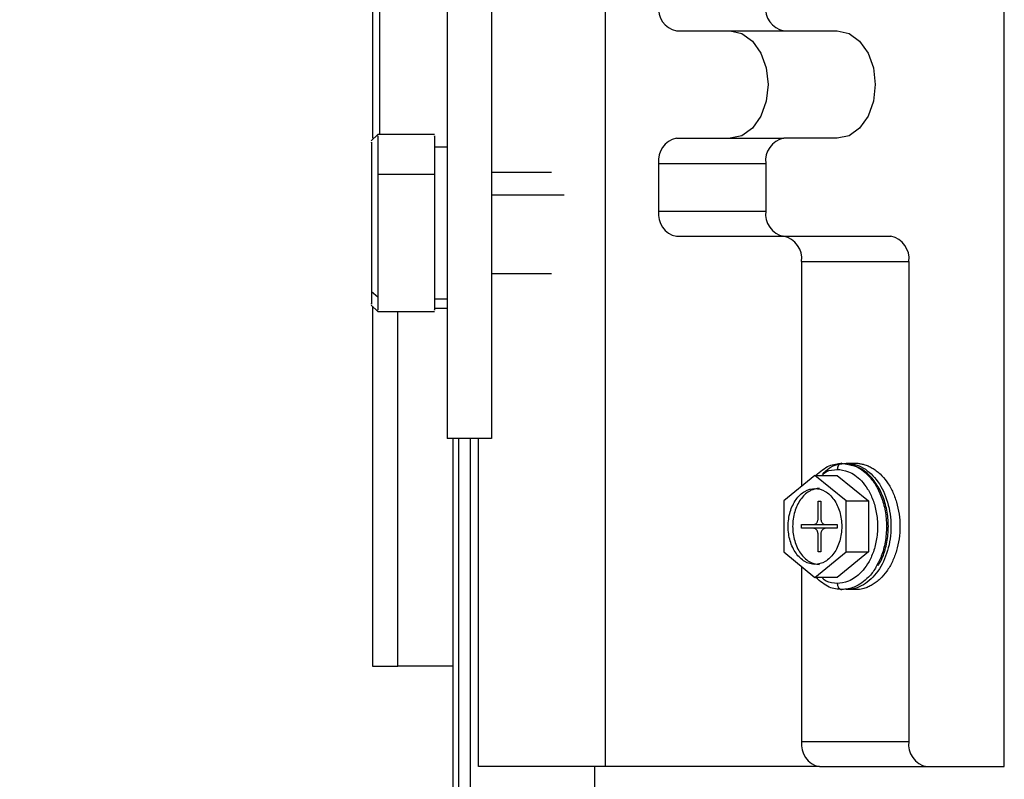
# Model space of a CAD drawing. Header units: inches. Extents: x 3 to 150, y 3 to 116.
# Tile 6 of 58: x 29.77 to 32.84, y 67.72 to 70.09. Entities that reach past the tile are written whole.
import ezdxf

# ---------------------------------------------------------------- set-up
doc = ezdxf.new("R2010")
doc.units = ezdxf.units.IN
doc.header["$LTSCALE"] = 14
doc.header["$MEASUREMENT"] = 0
doc.layers.add('DIMENSIONS', color=140, linetype='Continuous', lineweight=25)
doc.styles.add('SLDTEXTSTYLE0', font='TXT', dxfattribs={"width": 0.7})
doc.dimstyles.new('SLDDIMSTYLE1', dxfattribs={"dimtxt": 1.189453, "dimasz": 1.82, "dimexe": 0, "dimexo": 0.0625, "dimgap": 0.297363, "dimtad": 0, "dimtih": 1, "dimtoh": 1, "dimrnd": 1e-09, "dimzin": 12, "dimdsep": 46, "dimtxsty": 'SLDTEXTSTYLE0', "dimsah": 1, "dimcen": 0.09, "dimadec": 0, "dimazin": 3, "dimtfac": 1, "dimtofl": 0, "dimtmove": 0, "dimatfit": 3, "dimfxl": 0, "dimfrac": 2, "dimtolj": 1, "dimtzin": 12, "dimarcsym": 0})

# ---------------------------------------------------------------- blocks, each defined once
blk = doc.blocks.new('_D_1')
at = {"layer": 'DIMENSIONS'}
for p, q in [((31.469, 78.2101), (20.6354, 78.2101)), ((22.3854, 78.2101), (22.3854, 67.4133)), ((20.1233, 65.2566), (19.7239, 65.2566)), ((19.7239, 65.2566), (19.7239, 63.3662)), ((24.6474, 65.2566), (25.0468, 65.2566)), ((25.0468, 65.2566), (25.0468, 63.3662)), ((19.7239, 63.3662), (20.1233, 63.3662)), ((25.0468, 63.3662), (24.6474, 63.3662)), ((22.3854, 50.6246), (22.3854, 63.0999)), ((27.1974, 50.6246), (20.6354, 50.6246))]:
    blk.add_line(p, q, dxfattribs=at)
for points in [[(22.3854, 78.2101), (22.1054, 76.3901), (22.6654, 76.3901)], [(22.3854, 50.6246), (22.6654, 52.4446), (22.1054, 52.4446)]]:
    blk.add_solid(points, dxfattribs=at)
at = {"layer": 'DIMENSIONS', "char_height": 1.16667, "attachment_point": 1, "style": 'SLDTEXTSTYLE0'}
for s, insert in [('27.59', (20.1233, 67.0268)), ('700.7', (20.1233, 64.8701))]:
    blk.add_mtext(s, dxfattribs=dict(at, insert=insert))

msp = doc.modelspace()

# ---------------------------------------------------------------- linework, layer by layer
for p, q in [((31.5989, 67.7613), (31.5989, 74.1589)), ((32.8413, 67.7613), (32.8413, 74.1589)), ((30.873, 70.4358), (30.873, 69.7186)), ((30.8961, 69.7298), (30.8961, 70.4366)), ((31.8201, 70.0526), (32.1541, 70.0526)), ((32.1541, 70.0526), (32.3212, 70.0526)), ((30.8897, 69.73), (30.8696, 69.7099)), ((31.0667, 69.7298), (30.8895, 69.7298)), ((31.8201, 69.718), (32.1541, 69.718)), ((32.3212, 69.718), (32.1541, 69.718)), ((31.106, 69.6904), (31.0667, 69.6904)), ((31.7644, 69.6392), (32.0985, 69.6392)), ((31.7644, 69.6392), (31.7644, 69.4916)), ((32.0985, 69.6392), (32.0985, 69.4916)), ((31.0667, 69.6053), (30.8895, 69.6053)), ((31.4309, 69.6117), (31.2438, 69.6117)), ((31.4708, 69.5406), (31.2438, 69.5406)), ((31.7644, 69.4916), (32.0985, 69.4916)), ((31.8201, 69.4128), (32.1541, 69.4128)), ((32.1541, 69.4128), (32.4882, 69.4128)), ((32.2098, 69.3341), (32.5439, 69.3341)), ((32.2098, 69.3341), (32.2098, 68.6343)), ((32.5439, 69.3341), (32.5439, 67.84)), ((31.2438, 69.2967), (31.4309, 69.2967)), ((30.8895, 69.2237), (30.8698, 69.2402)), ((30.8696, 69.1985), (30.8897, 69.1784)), ((30.873, 69.1951), (30.873, 68.0743)), ((31.0667, 69.218), (31.106, 69.218)), ((30.8895, 69.1786), (31.0667, 69.1786)), ((30.9518, 68.0743), (30.9518, 69.1786)), ((31.106, 69.1884), (31.0667, 69.1884)), ((31.2438, 68.7836), (31.106, 68.7836)), ((31.1233, 68.7836), (31.1233, 67.525)), ((31.1418, 67.525), (31.1418, 68.7836)), ((31.1786, 67.525), (31.1786, 68.7836)), ((31.2039, 67.7613), (31.2039, 68.7836)), ((32.3351, 68.7061), (32.3555, 68.702)), ((32.349, 68.7061), (32.3769, 68.7061)), ((32.2516, 68.6684), (32.1541, 68.5888)), ((32.349, 68.5888), (32.2516, 68.6684)), ((32.2516, 68.6684), (32.3212, 68.6684)), ((32.3212, 68.6684), (32.4186, 68.5888)), ((32.1541, 68.5888), (32.1541, 68.4297)), ((32.2613, 68.588), (32.2697, 68.588)), ((32.2613, 68.5349), (32.2613, 68.588)), ((32.2697, 68.588), (32.2697, 68.5349)), ((32.349, 68.5888), (32.4186, 68.5888)), ((32.349, 68.4297), (32.349, 68.5888)), ((32.4186, 68.5888), (32.4186, 68.4297)), ((32.2098, 68.5152), (32.2474, 68.5152)), ((32.2098, 68.5034), (32.2098, 68.5152)), ((32.2474, 68.5034), (32.2098, 68.5034)), ((32.2474, 68.5152), (32.3031, 68.5152)), ((32.3031, 68.5034), (32.2474, 68.5034)), ((32.2836, 68.5152), (32.3212, 68.5152)), ((32.3212, 68.5034), (32.2836, 68.5034)), ((32.3212, 68.5152), (32.3212, 68.5034)), ((32.2613, 68.4306), (32.2613, 68.4837)), ((32.2697, 68.4837), (32.2697, 68.4306)), ((32.1541, 68.4297), (32.2516, 68.3502)), ((32.2516, 68.3502), (32.349, 68.4297)), ((32.2697, 68.4306), (32.2613, 68.4306)), ((32.4186, 68.4297), (32.3212, 68.3502)), ((32.349, 68.4297), (32.4186, 68.4297)), ((32.2098, 68.3843), (32.2098, 67.84)), ((32.3212, 68.3502), (32.2516, 68.3502)), ((32.3769, 68.3124), (32.349, 68.3124)), ((31.1233, 68.0743), (30.9518, 68.0743)), ((32.2098, 67.84), (32.5439, 67.84)), ((31.5989, 67.7613), (31.2039, 67.7613)), ((31.5662, 67.525), (31.5662, 67.7613)), ((32.2655, 67.7613), (31.5989, 67.7613)), ((32.2655, 67.7613), (32.5996, 67.7613)), ((32.5996, 67.7613), (32.8413, 67.7613))]:
    msp.add_line(p, q)
at = {"flags": 128}
for points in [[(31.9871, 70.0526), (32.0237, 70.0444), (32.0567, 70.0206), (32.0828, 69.9836), (32.0996, 69.937), (32.1054, 69.8853), (32.0996, 69.8336), (32.0828, 69.7869), (32.0567, 69.7499), (32.0237, 69.7261), (31.9871, 69.718)], [(32.3212, 70.0526), (32.3577, 70.0444), (32.3907, 70.0206), (32.4169, 69.9836), (32.4337, 69.937), (32.4395, 69.8853), (32.4337, 69.8336), (32.4169, 69.7869), (32.3907, 69.7499), (32.3577, 69.7261), (32.3212, 69.718)]]:
    msp.add_lwpolyline(points, dxfattribs=at)
for centre, start, end in [((31.834, 70.1215), 171.9505, 258.5782), ((32.1681, 70.1215), 171.9505, 258.5782), ((31.834, 69.6491), 101.4218, 188.0495), ((32.1681, 69.6491), 101.4218, 188.0495), ((31.834, 69.4817), 171.9505, 258.5782), ((32.1681, 69.4817), 171.9505, 258.5782), ((32.1402, 69.3439), 351.9505, 78.5782), ((32.4743, 69.3439), 351.9505, 78.5782), ((32.2794, 67.8302), 171.9505, 258.5782), ((32.6135, 67.8302), 171.9505, 258.5782)]:
    msp.add_arc(centre, 0.0703, start, end)
for points, knots in [([(31.106, 70.1221), (31.106, 70.1221), (31.106, 70.1178), (31.106, 70.1006), (31.106, 70.0878), (31.106, 70.0542), (31.106, 70.0334), (31.106, 69.9847), (31.106, 69.9567), (31.106, 69.8947), (31.106, 69.8607), (31.106, 69.7878), (31.106, 69.7489), (31.106, 69.668), (31.106, 69.6258), (31.106, 69.5399), (31.106, 69.4961), (31.106, 69.4085), (31.106, 69.3647), (31.106, 69.2788), (31.106, 69.2367), (31.106, 69.1558), (31.106, 69.1169), (31.106, 69.0441), (31.106, 69.0101), (31.106, 68.9482), (31.106, 68.9204), (31.106, 68.8717), (31.106, 68.851), (31.106, 68.8176), (31.106, 68.8048), (31.106, 68.7878), (31.106, 68.7835), (31.106, 68.7836)], [0, 0, 0, 0, 0.0625, 0.0625, 0.125, 0.125, 0.1875, 0.1875, 0.25, 0.25, 0.3125, 0.3125, 0.375, 0.375, 0.4375, 0.4375, 0.5, 0.5, 0.5625, 0.5625, 0.625, 0.625, 0.6875, 0.6875, 0.75, 0.75, 0.8125, 0.8125, 0.875, 0.875, 0.9375, 0.9375, 1, 1, 1, 1]), ([(31.2438, 70.1221), (31.2438, 70.1221), (31.2438, 70.122), (31.2438, 70.1214), (31.2438, 70.1204), (31.2438, 70.1189), (31.2438, 70.1171), (31.2438, 70.1149), (31.2438, 70.1123), (31.2438, 70.1062), (31.2438, 70.0942), (31.2438, 70.072), (31.2438, 70.0438), (31.2438, 69.9987), (31.2438, 69.9288), (31.2438, 69.8266), (31.2438, 69.7101), (31.2438, 69.5837), (31.2438, 69.4523), (31.2438, 69.3209), (31.2438, 69.1946), (31.2438, 69.0781), (31.2438, 68.9761), (31.2438, 68.9064), (31.2438, 68.8614), (31.2438, 68.8333), (31.2438, 68.8112), (31.2438, 68.7979), (31.2438, 68.7904), (31.2438, 68.7865), (31.2438, 68.784), (31.2438, 68.7837), (31.2438, 68.7836)], [0, 0, 0, 0, 0.007836, 0.015659, 0.023472, 0.031282, 0.039091, 0.046905, 0.05473, 0.062568, 0.093835, 0.125113, 0.15638, 0.187658, 0.250126, 0.312595, 0.375064, 0.437533, 0.500002, 0.562471, 0.62494, 0.687409, 0.749878, 0.812347, 0.843614, 0.874892, 0.906159, 0.937436, 0.953094, 0.968716, 0.984338, 1, 1, 1, 1]), ([(30.8895, 69.7245), (30.8895, 69.7254), (30.8895, 69.728), (30.8895, 69.6878), (30.8895, 69.6328), (30.8895, 69.6053)], [0, 0, 0, 0, 0.206838, 0.603419, 1, 1, 1, 1]), ([(31.0667, 69.7245), (31.0667, 69.7254), (31.0667, 69.728), (31.0667, 69.6878), (31.0667, 69.6328), (31.0667, 69.6053)], [0, 0, 0, 0, 0.206904, 0.603452, 1, 1, 1, 1]), ([(30.8698, 69.7052), (30.8698, 69.706), (30.8698, 69.7086), (30.8698, 69.67), (30.8698, 69.5985), (30.8698, 69.503), (30.8698, 69.4012), (30.8698, 69.305), (30.8698, 69.2618), (30.8698, 69.2402)], [0, 0, 0, 0, 0.080012, 0.233344, 0.386675, 0.540006, 0.693337, 0.846669, 1, 1, 1, 1]), ([(31.0667, 69.6904), (31.0667, 69.6904), (31.0667, 69.6842), (31.0667, 69.6606), (31.0667, 69.6431), (31.0667, 69.5993), (31.0667, 69.5731), (31.0667, 69.516), (31.0667, 69.4851), (31.0667, 69.4233), (31.0667, 69.3923), (31.0667, 69.3352), (31.0667, 69.309), (31.0667, 69.2653), (31.0667, 69.2478), (31.0667, 69.2241), (31.0667, 69.218), (31.0667, 69.218)], [0, 0, 0, 0, 0.125, 0.125, 0.25, 0.25, 0.375, 0.375, 0.5, 0.5, 0.625, 0.625, 0.75, 0.75, 0.875, 0.875, 1, 1, 1, 1]), ([(30.8895, 69.6053), (30.8895, 69.5752), (30.8895, 69.5411), (30.8895, 69.4702), (30.8895, 69.4334), (30.8895, 69.3628), (30.8895, 69.3289), (30.8895, 69.2693), (30.8895, 69.2435), (30.8895, 69.2237)], [0, 0, 0, 0, 0.25, 0.25, 0.5, 0.5, 0.75, 0.75, 1, 1, 1, 1]), ([(31.0667, 69.6053), (31.0667, 69.5729), (31.0667, 69.508), (31.0667, 69.3965), (31.0667, 69.2948), (31.0667, 69.2192), (31.0667, 69.1794), (31.0667, 69.1828), (31.0667, 69.1839)], [0, 0, 0, 0, 0.1825404, 0.3650808, 0.5476213, 0.7301617, 0.9127021, 1, 1, 1, 1]), ([(30.8698, 69.2402), (30.8698, 69.2234), (30.8698, 69.1986), (30.8698, 69.2021), (30.8698, 69.2032)], [0, 0, 0, 0, 0.676511, 1, 1, 1, 1]), ([(30.8895, 69.2237), (30.8895, 69.2057), (30.8895, 69.1789), (30.8895, 69.1827), (30.8895, 69.1839)], [0, 0, 0, 0, 0.676481, 1, 1, 1, 1]), ([(32.2539, 68.6684), (32.2676, 68.6802), (32.2926, 68.7019), (32.3218, 68.7048), (32.3351, 68.7061)], [0, 0, 0, 0, 0.545324, 1, 1, 1, 1]), ([(32.2749, 68.6714), (32.2816, 68.6787), (32.303, 68.7016), (32.3303, 68.7043), (32.349, 68.7061)], [0, 0, 0, 0, 0.316126, 1, 1, 1, 1]), ([(32.3351, 68.7061), (32.3335, 68.7061), (32.3317, 68.7057), (32.3283, 68.7038), (32.3266, 68.7023), (32.3239, 68.6985), (32.3228, 68.6961), (32.3215, 68.6913), (32.3212, 68.6888), (32.3212, 68.6865)], [0, 0, 0, 0, 0.25, 0.25, 0.5, 0.5, 0.75, 0.75, 1, 1, 1, 1]), ([(32.349, 68.7061), (32.3672, 68.7061), (32.3855, 68.701), (32.4191, 68.6813), (32.4346, 68.6667), (32.4603, 68.6303), (32.4706, 68.6084), (32.4846, 68.5608), (32.4882, 68.5351), (32.4882, 68.4835), (32.4846, 68.4578), (32.4706, 68.4102), (32.4603, 68.3883), (32.4346, 68.3519), (32.4191, 68.3373), (32.3855, 68.3176), (32.3672, 68.3124), (32.349, 68.3124)], [0, 0, 0, 0, 0.125, 0.125, 0.25, 0.25, 0.375, 0.375, 0.5, 0.5, 0.625, 0.625, 0.75, 0.75, 0.875, 0.875, 1, 1, 1, 1]), ([(32.3555, 68.702), (32.3617, 68.7011), (32.3846, 68.6977), (32.4141, 68.6742), (32.4414, 68.639), (32.4593, 68.602), (32.4714, 68.5578), (32.4758, 68.5093), (32.4714, 68.4609), (32.4602, 68.4181), (32.4479, 68.3951), (32.4423, 68.3847)], [0, 0, 0, 0, 0.064088, 0.234162, 0.33369, 0.441644, 0.556048, 0.673973, 0.791898, 0.906302, 1, 1, 1, 1]), ([(32.4801, 68.5093), (32.4798, 68.5181), (32.4791, 68.5434), (32.4708, 68.5844), (32.4528, 68.6285), (32.4267, 68.6649), (32.3947, 68.6921), (32.3699, 68.6998), (32.3577, 68.7037)], [0, 0, 0, 0, 0.096037, 0.276757, 0.458418, 0.640822, 0.823057, 1, 1, 1, 1]), ([(32.3769, 68.7061), (32.3787, 68.7061), (32.3823, 68.7061), (32.3878, 68.7056), (32.3932, 68.7048), (32.3986, 68.7038), (32.4067, 68.7017), (32.4173, 68.698), (32.4302, 68.6915), (32.4426, 68.6832), (32.4582, 68.6699), (32.4759, 68.6494), (32.4933, 68.6194), (32.5063, 68.5851), (32.5143, 68.5479), (32.517, 68.5093), (32.5143, 68.4706), (32.5063, 68.4335), (32.4933, 68.3992), (32.4759, 68.3692), (32.4582, 68.3487), (32.4426, 68.3354), (32.4302, 68.3271), (32.4173, 68.3206), (32.4055, 68.3164), (32.395, 68.314), (32.386, 68.3127), (32.3799, 68.3125), (32.3769, 68.3124)], [0, 0, 0, 0, 0.012527, 0.025028, 0.037522, 0.050028, 0.062566, 0.093821, 0.125111, 0.156366, 0.187656, 0.250126, 0.312595, 0.375065, 0.437534, 0.500003, 0.562473, 0.624942, 0.687412, 0.749881, 0.812351, 0.843606, 0.874896, 0.906151, 0.937441, 0.958301, 0.979124, 1, 1, 1, 1]), ([(32.2749, 68.6714), (32.2786, 68.6743), (32.2927, 68.6853), (32.3091, 68.686), (32.3212, 68.6865)], [0, 0, 0, 0, 0.261568, 1, 1, 1, 1]), ([(32.3212, 68.6865), (32.3316, 68.6865), (32.3434, 68.6847), (32.3691, 68.6741), (32.383, 68.6652), (32.403, 68.6439), (32.4095, 68.6355), (32.4216, 68.616), (32.4271, 68.6049), (32.4363, 68.5804), (32.4401, 68.567), (32.4451, 68.5388), (32.4465, 68.5241), (32.4465, 68.4945), (32.4451, 68.4798), (32.4401, 68.4516), (32.4363, 68.4382), (32.4271, 68.4137), (32.4216, 68.4026), (32.4095, 68.383), (32.403, 68.3746), (32.383, 68.3534), (32.3691, 68.3445), (32.3434, 68.3339), (32.3316, 68.3321), (32.3212, 68.3321)], [0, 0, 0, 0, 0.125, 0.125, 0.25, 0.25, 0.3125, 0.3125, 0.375, 0.375, 0.4375, 0.4375, 0.5, 0.5, 0.5625, 0.5625, 0.625, 0.625, 0.6875, 0.6875, 0.75, 0.75, 0.875, 0.875, 1, 1, 1, 1]), ([(32.2516, 68.3912), (32.2407, 68.3912), (32.2297, 68.3943), (32.2095, 68.4061), (32.2003, 68.4148), (32.1848, 68.4367), (32.1786, 68.4498), (32.1702, 68.4784), (32.1681, 68.4938), (32.1681, 68.5248), (32.1702, 68.5402), (32.1786, 68.5688), (32.1848, 68.5819), (32.2003, 68.6037), (32.2095, 68.6125), (32.2297, 68.6243), (32.2407, 68.6274), (32.2516, 68.6274)], [0, 0, 0, 0, 0.125, 0.125, 0.25, 0.25, 0.375, 0.375, 0.5, 0.5, 0.625, 0.625, 0.75, 0.75, 0.875, 0.875, 1, 1, 1, 1]), ([(32.2655, 68.6274), (32.2639, 68.6274), (32.2608, 68.6273), (32.2561, 68.6267), (32.2515, 68.6258), (32.2469, 68.6245), (32.2424, 68.6229), (32.2379, 68.6208), (32.2299, 68.6165), (32.2188, 68.6082), (32.2061, 68.5933), (32.1956, 68.5754), (32.1879, 68.5548), (32.183, 68.5325), (32.1815, 68.5093), (32.183, 68.4861), (32.1879, 68.4638), (32.1956, 68.4432), (32.2061, 68.4253), (32.2188, 68.4104), (32.2309, 68.4013), (32.2412, 68.3961), (32.2492, 68.3933), (32.2573, 68.3915), (32.2628, 68.3913), (32.2655, 68.3912)], [0, 0, 0, 0, 0.018012, 0.035885, 0.053675, 0.071439, 0.089233, 0.107116, 0.125142, 0.187592, 0.2501, 0.31255, 0.375058, 0.437508, 0.500016, 0.562466, 0.624974, 0.687423, 0.749932, 0.812381, 0.87489, 0.906309, 0.93743, 0.968558, 1, 1, 1, 1]), ([(32.2516, 68.6274), (32.2625, 68.6274), (32.2734, 68.6243), (32.2936, 68.6125), (32.3029, 68.6037), (32.3184, 68.5819), (32.3246, 68.5688), (32.3329, 68.5402), (32.3351, 68.5248), (32.3351, 68.4938), (32.3329, 68.4784), (32.3246, 68.4498), (32.3184, 68.4367), (32.3029, 68.4148), (32.2936, 68.4061), (32.2734, 68.3943), (32.2625, 68.3912), (32.2516, 68.3912)], [0, 0, 0, 0, 0.125, 0.125, 0.25, 0.25, 0.375, 0.375, 0.5, 0.5, 0.625, 0.625, 0.75, 0.75, 0.875, 0.875, 1, 1, 1, 1]), ([(32.2474, 68.5152), (32.248, 68.5152), (32.2492, 68.5153), (32.251, 68.5158), (32.253, 68.5168), (32.2552, 68.5184), (32.2573, 68.5209), (32.2591, 68.5239), (32.2603, 68.5273), (32.2612, 68.531), (32.2613, 68.5336), (32.2613, 68.5349)], [0, 0, 0, 0, 0.0834694, 0.1663751, 0.2501604, 0.3747768, 0.5001046, 0.6247209, 0.7500487, 0.874847, 1, 1, 1, 1]), ([(32.2697, 68.5349), (32.2697, 68.534), (32.2697, 68.5323), (32.2701, 68.5298), (32.2708, 68.5269), (32.2719, 68.5239), (32.2737, 68.5209), (32.2758, 68.5184), (32.2782, 68.5166), (32.2809, 68.5154), (32.2827, 68.5153), (32.2836, 68.5152)], [0, 0, 0, 0, 0.083469, 0.166375, 0.25016, 0.374777, 0.500105, 0.624721, 0.750049, 0.874847, 1, 1, 1, 1]), ([(32.2613, 68.4837), (32.2613, 68.4846), (32.2613, 68.4863), (32.2609, 68.4888), (32.2602, 68.4917), (32.2591, 68.4947), (32.2573, 68.4977), (32.2552, 68.5002), (32.2528, 68.502), (32.2501, 68.5032), (32.2483, 68.5033), (32.2474, 68.5034)], [0, 0, 0, 0, 0.0834694, 0.1663751, 0.2501604, 0.3747768, 0.5001046, 0.6247209, 0.7500487, 0.874847, 1, 1, 1, 1]), ([(32.2836, 68.5034), (32.283, 68.5034), (32.2818, 68.5033), (32.28, 68.5028), (32.278, 68.5018), (32.2758, 68.5002), (32.2737, 68.4977), (32.2719, 68.4947), (32.2707, 68.4913), (32.2698, 68.4876), (32.2697, 68.485), (32.2697, 68.4837)], [0, 0, 0, 0, 0.0834694, 0.1663751, 0.2501604, 0.3747768, 0.5001046, 0.6247209, 0.7500487, 0.874847, 1, 1, 1, 1]), ([(32.4479, 68.3876), (32.4512, 68.3927), (32.4626, 68.4103), (32.4741, 68.4478), (32.4797, 68.4844), (32.48, 68.5051), (32.4801, 68.5093)], [0, 0, 0, 0, 0.15479, 0.529173, 0.904861, 1, 1, 1, 1]), ([(32.4423, 68.3847), (32.4416, 68.3831), (32.4354, 68.37), (32.4136, 68.3447), (32.3782, 68.3174), (32.3483, 68.3139), (32.3351, 68.3124)], [0, 0, 0, 0, 0.034078, 0.272006, 0.678577, 1, 1, 1, 1]), ([(32.3351, 68.3124), (32.3218, 68.3138), (32.2926, 68.3167), (32.2676, 68.3384), (32.2539, 68.3502)], [0, 0, 0, 0, 0.454676, 1, 1, 1, 1]), ([(32.3212, 68.3321), (32.3091, 68.3326), (32.2927, 68.3332), (32.2786, 68.3443), (32.2749, 68.3472)], [0, 0, 0, 0, 0.738432, 1, 1, 1, 1]), ([(32.3212, 68.3321), (32.3212, 68.3298), (32.3215, 68.3273), (32.3228, 68.3225), (32.3239, 68.3201), (32.3266, 68.3163), (32.3283, 68.3148), (32.3317, 68.3129), (32.3335, 68.3124), (32.3351, 68.3124)], [0, 0, 0, 0, 0.25, 0.25, 0.5, 0.5, 0.75, 0.75, 1, 1, 1, 1]), ([(30.873, 68.0743), (30.873, 68.0743), (30.8751, 68.0743), (30.8829, 68.0743), (30.8888, 68.0743), (30.9034, 68.0743), (30.9121, 68.0743), (30.9311, 68.0743), (30.9414, 68.0743), (30.9518, 68.0743)], [0, 0, 0, 0, 0.25, 0.25, 0.5, 0.5, 0.75, 0.75, 1, 1, 1, 1])]:
    msp.add_open_spline(points, degree=3, knots=knots)

# ---------------------------------------------------------------- dimensions: what is measured, and where the dimension line sits
at = {"layer": 'DIMENSIONS'}
dim = msp.add_linear_dim(base=(22.3854, 78.2101), p1=(27.8974, 50.6246), p2=(32.169, 78.2101), angle=90, dimstyle='SLDDIMSTYLE1', dxfattribs=at)
dim.commit()
dim.dimension.update_dxf_attribs({"geometry": '_D_1', "text_midpoint": (22.3854, 65.2566), "dimtype": 160})

doc.saveas('drawing.dxf')
